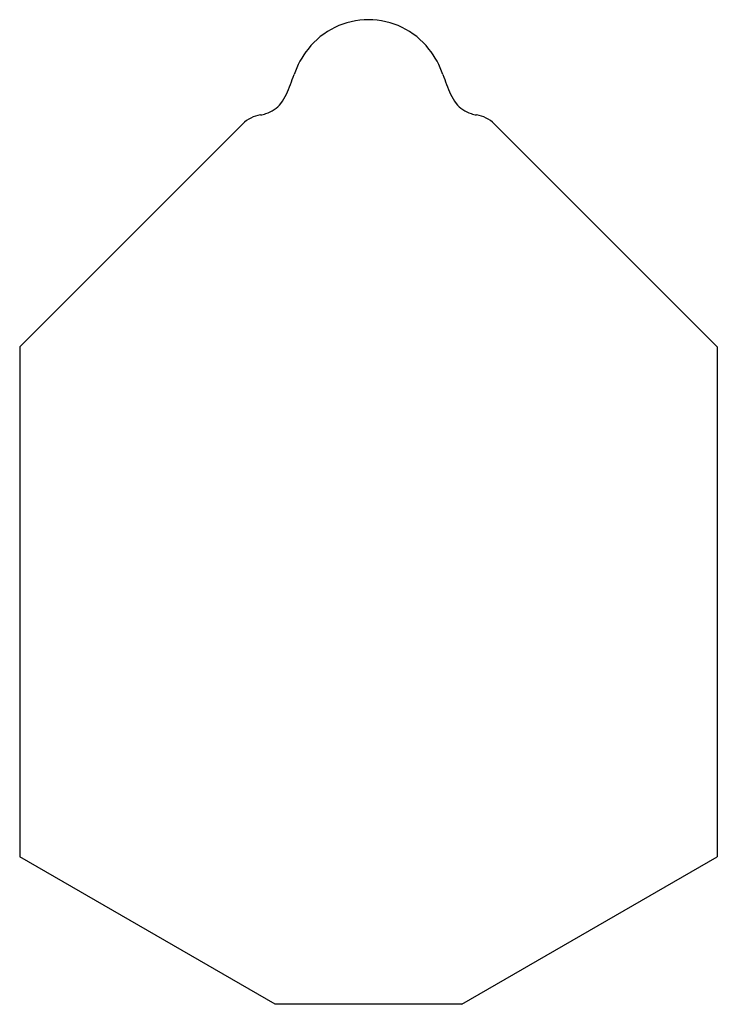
# Model space of a CAD drawing. Extents: x -6.5 to 6.5, y -16.6 to 1.9.
import ezdxf

# ---------------------------------------------------------------- set-up
doc = ezdxf.new("R2010")
doc.units = 0
doc.header["$MEASUREMENT"] = 0
doc.linetypes.add('solid', pattern=[0])
doc.layers.get('0').update_dxf_attribs({"color": 1, "linetype": 'solid'})

msp = doc.modelspace()

# ---------------------------------------------------------------- linework, layer by layer
at = {"color": 7, "linetype": 'solid'}
for p, q in [((-2.362244, -0.033064), (-6.55, -4.22082)), ((2.362244, -0.033064), (6.55, -4.22082)), ((-6.55, -4.22082), (-6.55, -13.806314)), ((6.55, -4.22082), (6.55, -13.806314)), ((-1.75505, -16.57468), (-6.55, -13.806314)), ((1.75505, -16.57468), (6.55, -13.806314)), ((1.75505, -16.57468), (-1.75505, -16.57468))]:
    msp.add_line(p, q, dxfattribs=at)
for centre, radius, start, end in [((0.000137, 0.480058), 1.445262, 90.005451, 141.783857), ((-0.000137, 0.480058), 1.445262, 38.216143, 89.994549), ((0.102404, 0.388262), 1.582424, 141.463174, 161.358395), ((-0.102404, 0.388262), 1.582424, 18.641605, 38.536826), ((-6.072911, 2.51959), 4.950397, 336.249315, 340.830763), ((6.072911, 2.51959), 4.950397, 199.169237, 203.750685), ((-2.426621, 0.930032), 0.972812, 323.622884, 335.446026), ((2.426621, 0.930032), 0.972812, 204.553974, 216.377116), ((-2.10956, 0.733925), 0.601981, 287.567911, 320.751479), ((2.10956, 0.733925), 0.601981, 219.248521, 252.432089), ((-1.936565, -0.458742), 0.602, 98.788283, 135), ((-2.128663, 0.783817), 0.65532, 278.788283, 287.843625), ((2.128663, 0.783817), 0.65532, 252.156375, 261.211717), ((1.936565, -0.458742), 0.602, 45, 81.211717)]:
    msp.add_arc(centre, radius, start, end, dxfattribs=at)

doc.saveas('drawing.dxf')
